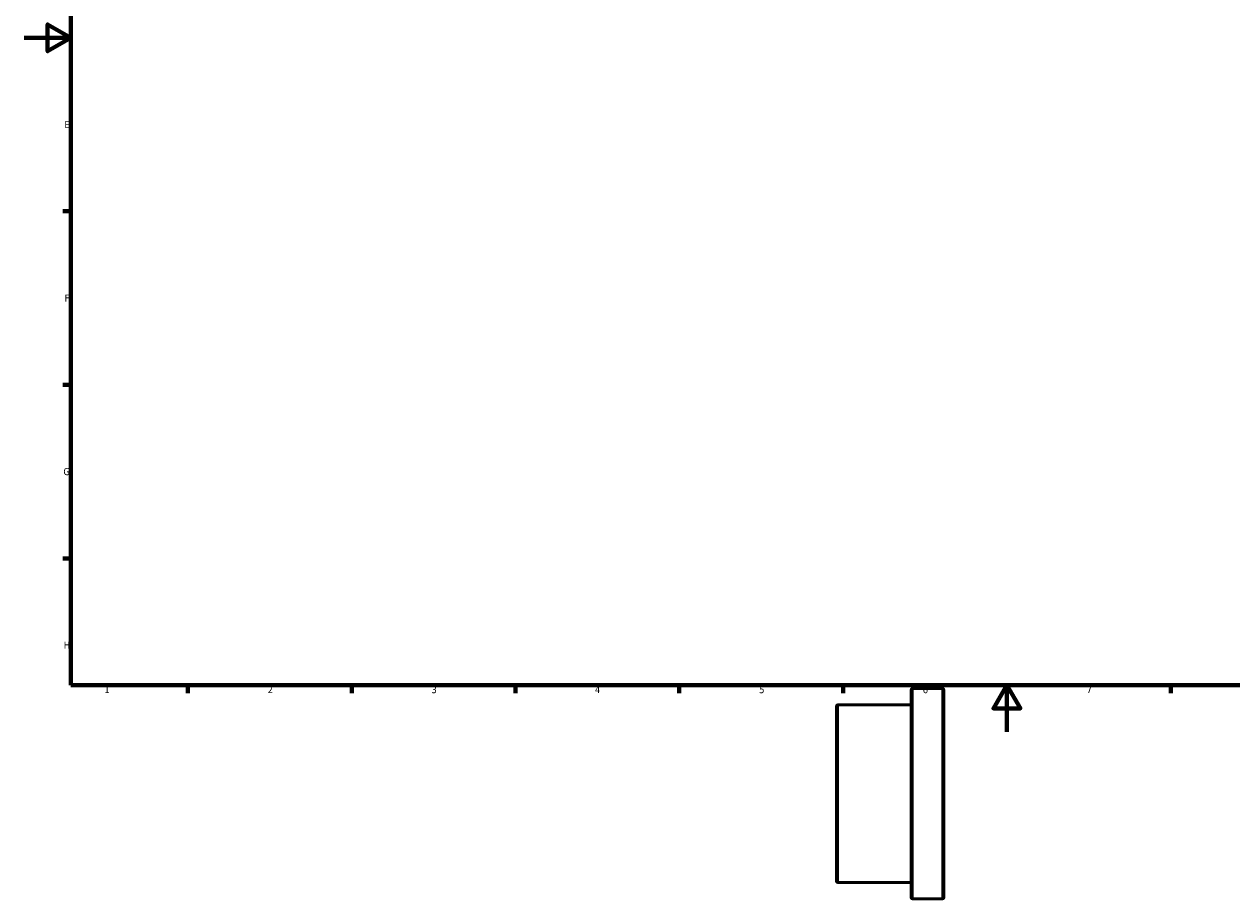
# Model space of a CAD drawing. Header units: millimetres. Extents: x -20 to 884, y -71 to 825.
# Tile 1 of 4: x 0 to 517, y -71 to 303. Entities that reach past the tile are written whole.
import ezdxf

# ---------------------------------------------------------------- set-up
doc = ezdxf.new("R2010")
doc.units = ezdxf.units.MM
for name, color, linetype, lineweight in [('Border (ANSI)', 7, 'Continuous', 70), ('Visible (ANSI)', 7, 'Continuous', 50), ('Visible Narrow (ANSI)', 7, 'Continuous', 35)]:
    doc.layers.add(name, color=color, linetype=linetype, lineweight=lineweight)
doc.styles.add('Note Text (ANSI)', font='tahoma.ttf')

# ---------------------------------------------------------------- blocks, each defined once
blk = doc.blocks.new('Borders Default Border')
at = {"layer": 'Border (ANSI)'}
for p, q in [((20, 222.75), (16.55, 222.75)), ((20, 148.5), (16.55, 148.5)), ((20, 74.25), (16.55, 74.25)), ((70.08, 20), (70.08, 16.55)), ((140.17, 20), (140.17, 16.55)), ((210.25, 20), (210.25, 16.55)), ((280.33, 20), (280.33, 16.55)), ((350.42, 20), (350.42, 16.55)), ((490.58, 20), (490.58, 16.55))]:
    blk.add_line(p, q, dxfattribs=at)
at = {"layer": 'Border (ANSI)', "flags": 128}
for points in [[(20, 20), (20, 574), (821, 574), (821, 20), (20, 20)], [(0, 297), (20, 297), (10, 302.77), (10, 291.23), (20, 297)], [(420.5, 0), (420.5, 20), (414.73, 10), (426.27, 10), (420.5, 20)]]:
    blk.add_lwpolyline(points, dxfattribs=at)
at = {"layer": 'Border (ANSI)', "char_height": 3.05, "attachment_point": 7, "style": 'Note Text (ANSI)'}
for s, insert in [('E', (17.21, 258.35)), ('F', (17.29, 184.1)), ('G', (16.81, 109.79)), ('H', (16.97, 35.6)), ('1', (34.35, 16.55)), ('2', (104.2, 16.55)), ('3', (174.26, 16.49)), ('4', (244.23, 16.55)), ('5', (314.48, 16.49)), ('6', (384.49, 16.49)), ('7', (454.6, 16.55))]:
    blk.add_mtext(s, dxfattribs=dict(at, insert=insert))

msp = doc.modelspace()

# ---------------------------------------------------------------- linework, layer by layer
at = {"layer": 'Visible (ANSI)'}
for p, q in [((379.531, -70.841), (379.531, 17.899)), ((392.901, 18.529), (380.161, 18.529)), ((393.531, 17.899), (393.531, -70.841)), ((347.531, -63.841), (347.531, 10.899)), ((379.531, 11.529), (348.161, 11.529)), ((379.531, -64.471), (348.161, -64.471)), ((392.901, -71.471), (380.161, -71.471))]:
    msp.add_line(p, q, dxfattribs=at)
for centre, start, end in [((380.161, 17.899), 90, 180), ((392.901, 17.899), 0, 90), ((348.161, 10.899), 90, 180), ((348.161, -63.841), 180, 270), ((380.161, -70.841), 180, 270), ((392.901, -70.841), 270, 0)]:
    msp.add_arc(centre, 0.63, start, end, dxfattribs=at)
at = {"layer": 'Visible Narrow (ANSI)'}
for p, q in [((380.161, 17.975), (380.161, -70.917)), ((392.901, -70.917), (392.901, 17.975)), ((348.161, 11.061), (348.161, -64.003))]:
    msp.add_line(p, q, dxfattribs=at)

# ---------------------------------------------------------------- block references
msp.add_blockref('Borders Default Border', (0, 0))

doc.saveas('drawing.dxf')
